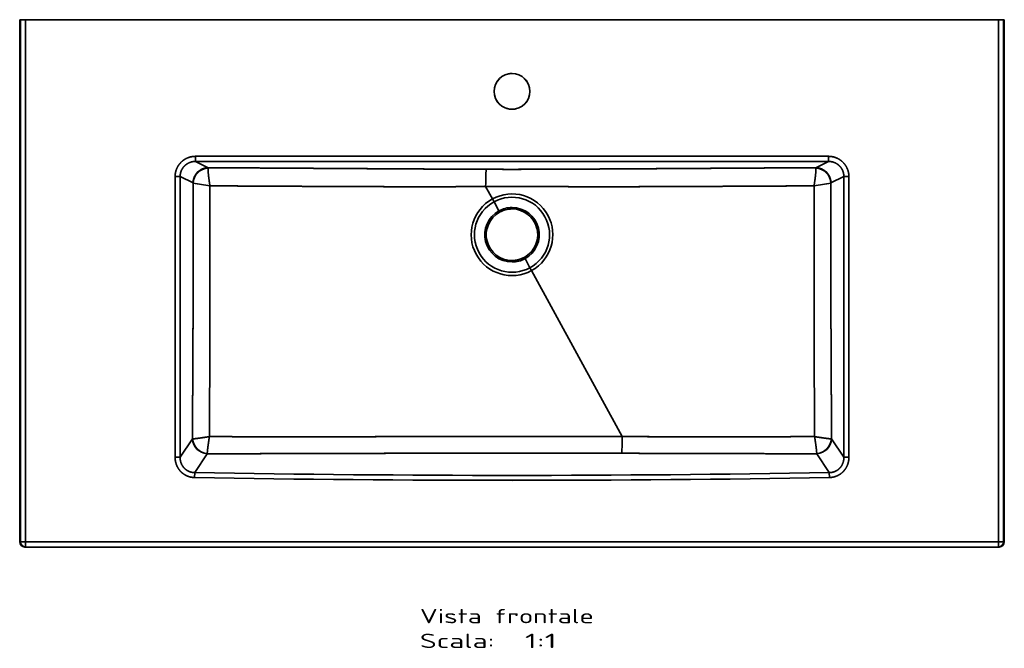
# Model space of a CAD drawing. Extents: x 113 to 1690, y 17 to 1233.
# Tile 1 of 3: x 113 to 1076, y 17 to 630. Entities that reach past the tile are written whole.
import ezdxf
from ezdxf.enums import TextEntityAlignment as Align

# ---------------------------------------------------------------- set-up
doc = ezdxf.new("R2010")
doc.units = 0
doc.layers.get('0').update_dxf_attribs({"lineweight": 13})
doc.styles.get("Standard").update_dxf_attribs({"font": 'isocp.shx'})

# ---------------------------------------------------------------- blocks, each defined once
blk = doc.blocks.new('BLOCK50')
at = {"color": 7, "lineweight": 13}
for s, p, p2 in [('Vista frontale', (-90, -589.43), (80.02, -589.43)), ('Scala:', (-90, -613.61), (-17.14, -613.61)), ('  1:1', (-17.14, -613.61), (43.59, -613.61))]:
    blk.add_text(s, height=14, dxfattribs=at).set_placement(p, p2, align=Align.FIT)
blk = doc.blocks.new('BLOCK52')
at = {"color": 7, "lineweight": 35, "ltscale": 0.019996}
for p, q in [((-480.25, 0), (-481.05, 0)), ((-481.05, 0), (-480.25, 0)), ((480.25, 0), (481.05, 0)), ((481.05, 0), (480.25, 0)), ((-480.25, -510), (-481.05, -510)), ((-481.05, -510), (-480.25, -510)), ((481.05, -510), (480.25, -510)), ((481.05, -510), (480.25, -510))]:
    blk.add_line(p, q, dxfattribs=at)
at = {"color": 7, "lineweight": 35}
for p, q in [((-481.05, 0), (-481.05, -510)), ((-481.05, 0), (-481.05, -510)), ((-480.25, 0), (-480.25, -510)), ((-480.25, 0), (-480.25, -510)), ((0, 0), (-475.26, 0)), ((-475.26, -510), (-475.26, 0)), ((-475.26, 0), (0, 0)), ((-475.26, -510), (-475.26, 0)), ((-467.26, 0), (-435.77, 0)), ((-435.77, 0), (-401.05, 0)), ((-309.72, 0), (-401.05, 0)), ((-309.72, 0), (-274.72, 0)), ((-224.72, 0), (-274.72, 0)), ((0, 0), (-224.72, 0)), ((0, 0), (475.26, 0)), ((224.72, 0), (0, 0)), ((0, 0), (475.26, 0)), ((274.72, 0), (224.72, 0)), ((309.72, 0), (274.72, 0)), ((309.72, 0), (401.05, 0)), ((401.05, 0), (435.77, 0)), ((435.77, 0), (467.26, 0)), ((475.26, 0), (475.26, -510)), ((475.26, 0), (475.26, -510)), ((480.25, -510), (480.25, 0)), ((480.25, -510), (480.25, 0)), ((481.05, -510), (481.05, 0)), ((481.05, -510), (481.05, 0)), ((309.19, -133.42), (-309.19, -133.42)), ((309.19, -133.42), (-309.19, -133.42)), ((-309.19, -138.4), (309.19, -138.4)), ((309.19, -138.4), (-309.19, -138.4)), ((-329.2, -153.19), (-329.2, -427.34)), ((-329.2, -153.19), (-329.2, -427.34)), ((-324.27, -427.34), (-324.27, -153.19)), ((-324.27, -153.19), (-324.27, -427.34)), ((324.27, -153.19), (324.27, -427.34)), ((324.27, -427.34), (324.27, -153.19)), ((329.2, -427.34), (329.2, -153.19)), ((329.2, -427.34), (329.2, -153.19)), ((19.12, -245), (107.71, -407.17)), ((107.71, -407.17), (19.12, -245)), ((-312.32, -409.37), (-324.27, -427.34)), ((-312.32, -409.37), (-324.27, -427.34)), ((312.32, -409.37), (324.27, -427.34)), ((324.27, -427.34), (312.32, -409.37)), ((-297.79, -423.86), (-310.05, -442.28)), ((-310.05, -442.28), (-297.79, -423.86)), ((297.79, -423.86), (310.05, -442.28)), ((297.79, -423.86), (310.05, -442.28)), ((475.26, -510), (-475.26, -510)), ((475.26, -510), (-475.26, -510)), ((475.26, -515), (-475.26, -515)), ((-475.26, -515), (475.26, -515))]:
    blk.add_line(p, q, dxfattribs=at)
at = {"color": 7, "lineweight": 35, "ltscale": 0.325}
for p, q in [((-468.05, 0), (-481.05, 0)), ((481.05, 0), (468.05, 0))]:
    blk.add_line(p, q, dxfattribs=at)
at = {"color": 7, "lineweight": 35, "ltscale": 0.124829}
for p, q in [((-480.25, 0), (-475.26, 0)), ((-480.25, 0), (-475.26, 0)), ((475.26, 0), (480.25, 0)), ((475.26, 0), (480.25, 0)), ((-475.26, -510), (-480.25, -510)), ((-480.25, -510), (-475.26, -510)), ((475.26, -510), (480.25, -510)), ((480.25, -510), (475.26, -510))]:
    blk.add_line(p, q, dxfattribs=at)
at = {"color": 7, "lineweight": 35, "ltscale": 0.019685}
for p, q in [((-467.26, 0), (-468.05, 0)), ((467.26, 0), (468.05, 0))]:
    blk.add_line(p, q, dxfattribs=at)
at = {"color": 7, "lineweight": 35, "ltscale": 0.124524}
for p, q in [((-309.19, -138.4), (-309.19, -133.42)), ((-309.19, -138.4), (-309.19, -133.42)), ((309.19, -138.4), (309.19, -133.42)), ((309.19, -133.42), (309.19, -138.4))]:
    blk.add_line(p, q, dxfattribs=at)
at = {"color": 7, "lineweight": 35, "ltscale": 0.34354}
for p, q in [((-309.19, -138.4), (-296.88, -144.51)), ((-296.88, -144.51), (-309.19, -138.4)), ((296.88, -144.51), (309.19, -138.4)), ((296.88, -144.51), (309.19, -138.4))]:
    blk.add_line(p, q, dxfattribs=at)
at = {"color": 7, "lineweight": 35, "ltscale": 0.123101}
for p, q in [((-324.27, -153.19), (-329.2, -153.19)), ((-329.2, -153.19), (-324.27, -153.19)), ((324.27, -153.19), (329.2, -153.19)), ((324.27, -153.19), (329.2, -153.19)), ((-324.27, -427.34), (-329.2, -427.34)), ((-324.27, -427.34), (-329.2, -427.34)), ((324.27, -427.34), (329.2, -427.34)), ((329.2, -427.34), (324.27, -427.34))]:
    blk.add_line(p, q, dxfattribs=at)
at = {"color": 7, "lineweight": 35, "ltscale": 0.352053}
for p, q in [((-311.66, -159.45), (-324.27, -153.19)), ((-311.66, -159.45), (-324.27, -153.19)), ((311.66, -159.45), (324.27, -153.19)), ((324.27, -153.19), (311.66, -159.45))]:
    blk.add_line(p, q, dxfattribs=at)
at = {"color": 7, "lineweight": 35, "ltscale": 0.345473}
for p, q in [((-25.75, -162.87), (-19.12, -175)), ((-19.12, -175), (-25.75, -162.87))]:
    blk.add_line(p, q, dxfattribs=at)
at = {"color": 7, "lineweight": 35, "ltscale": 0.080146}
for p, q in [((-19.12, -175), (-17.58, -177.81)), ((-17.58, -177.81), (-19.12, -175)), ((17.58, -242.19), (19.12, -245)), ((19.12, -245), (17.58, -242.19))]:
    blk.add_line(p, q, dxfattribs=at)
at = {"color": 7, "lineweight": 35, "ltscale": 0.251763}
for p, q in [((-12.76, -186.65), (-17.58, -177.81)), ((-17.58, -177.81), (-12.76, -186.65)), ((17.58, -242.19), (12.76, -233.35)), ((12.76, -233.35), (17.58, -242.19))]:
    blk.add_line(p, q, dxfattribs=at)
at = {"color": 7, "lineweight": 35, "ltscale": 0.035798}
for p, q in [((-12.76, -186.65), (-12.07, -187.91)), ((-12.07, -187.91), (-12.76, -186.65)), ((0, -184.82), (0, -183.39)), ((0, -183.39), (0, -184.82)), ((0, -235.17), (0, -236.61)), ((0, -236.61), (0, -235.17)), ((12.07, -232.09), (12.76, -233.35)), ((12.76, -233.35), (12.07, -232.09))]:
    blk.add_line(p, q, dxfattribs=at)
at = {"color": 7, "lineweight": 35, "ltscale": 0.006341}
blk.add_line((-312.32, -409.37), (-312.06, -409.36), dxfattribs=at)
blk.add_line((-312.32, -409.37), (-312.06, -409.36), dxfattribs=at)
at = {"color": 7, "lineweight": 35, "ltscale": 0.00634}
for p, q in [((312.32, -409.37), (312.06, -409.36)), ((312.06, -409.36), (312.32, -409.37))]:
    blk.add_line(p, q, dxfattribs=at)
at = {"color": 7, "lineweight": 35, "ltscale": 0.003264}
blk.add_line((-142.39, -423.53), (-142.52, -423.53), dxfattribs=at)
at = {"color": 7, "lineweight": 35, "ltscale": 0.002582}
blk.add_line((-142.37, -423.53), (-142.47, -423.53), dxfattribs=at)
at = {"color": 7, "lineweight": 35, "ltscale": 0.001738}
blk.add_line((142.42, -423.53), (142.49, -423.53), dxfattribs=at)
at = {"color": 7, "lineweight": 35, "ltscale": 0.120741}
for p, q in [((-310.05, -442.28), (-310.14, -447.11)), ((-310.05, -442.28), (-310.14, -447.11)), ((310.05, -442.28), (310.14, -447.11)), ((310.05, -442.28), (310.14, -447.11))]:
    blk.add_line(p, q, dxfattribs=at)
at = {"color": 7, "lineweight": 35, "ltscale": 0.00011589}
blk.add_line((-476.05, -515), (-476.04, -515), dxfattribs=at)
blk.add_line((-476.05, -515), (-476.04, -515), dxfattribs=at)
at = {"color": 7, "lineweight": 35, "ltscale": 0.019653}
for p, q in [((-475.26, -515), (-476.04, -515)), ((-476.04, -515), (-475.26, -515)), ((475.26, -515), (476.04, -515)), ((476.04, -515), (475.26, -515))]:
    blk.add_line(p, q, dxfattribs=at)
at = {"color": 7, "lineweight": 35, "ltscale": 0.000283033}
blk.add_line((-475.27, -515), (-475.26, -515), dxfattribs=at)
at = {"color": 7, "lineweight": 35, "ltscale": 0.125}
for p, q in [((-475.26, -515), (-475.26, -510)), ((-475.26, -510), (-475.26, -515)), ((475.26, -515), (475.26, -510)), ((475.26, -510), (475.26, -515))]:
    blk.add_line(p, q, dxfattribs=at)
at = {"color": 7, "lineweight": 35, "ltscale": 0.000268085}
blk.add_line((475.26, -515), (475.27, -515), dxfattribs=at)
at = {"color": 7, "lineweight": 35}
for centre, radius, start, end in [((0, -70), 17.5, 90, 270), ((0, -70), 17.5, 90.00014, 269.99986), ((0.01, -70.01), 17.51, 126.06405, 157.77932), ((0, -70.03), 17.53, 90.10882, 102.09638), ((0, -70), 17.5, 270, 450), ((0, -70), 17.5, 270.00014, 89.99986), ((-0.01, -70.01), 17.52, 11.70241, 46.88982), ((0.01, -69.99), 17.52, 191.82155, 226.92509), ((-0.01, -69.99), 17.51, 305.89534, 337.94644), ((0, -69.97), 17.53, 251.59616, 269.98685), ((0, -69.97), 17.53, 270.011, 282.45481), ((-311.77, -159.65), 0.232, 34.115, 60.43497), ((-311.77, -159.65), 0.232, 34.10543, 60.44392), ((-2112.96, -11062.79), 11051.08, 80.532193, 80.618622), ((-2094.05, -10949.31), 10936.03, 80.532155, 80.619493), ((2070.75, -10808.79), 10793.59, 99.380072, 99.468563), ((2066.05, -10780.23), 10764.64, 99.380157, 99.468885), ((311.77, -159.65), 0.232, 119.56506, 145.88493), ((311.77, -159.65), 0.232, 119.55601, 145.89462), ((0, -210), 39.88, 298.64789, 118.64789), ((0, -210), 39.88, 298.64789, 118.64789), ((0, -210), 39.88, 118.64789, 298.64789), ((0, -210), 39.88, 118.64789, 298.64789), ((0, -210), 36.68, 118.64789, 298.64789), ((0, -210), 36.68, 118.64789, 298.64789), ((0, -210), 36.68, 298.64789, 118.64789), ((0, -210), 36.68, 298.64789, 118.64789), ((0, -210), 26.61, 118.64789, 270), ((0, -210), 26.61, 118.64789, 270), ((0, -210), 25.18, 118.64789, 270), ((0, -210), 25.17, 118.64789, 270), ((0, -210), 26.61, 90, 118.64789), ((0, -210), 26.61, 90, 118.64789), ((0, -210), 25.18, 90, 118.64789), ((0, -210), 25.18, 90, 118.64789), ((0, -210), 26.61, 298.64789, 90), ((0, -210), 26.61, 298.64789, 90), ((0, -210), 25.18, 298.64789, 90), ((0, -210), 25.18, 298.64789, 450), ((0, -210), 25.17, 270, 66.38264), ((0, -210), 25.18, 270, 298.64789), ((0, -210), 25.18, 270, 298.64789), ((0, -210), 26.61, 270, 298.64789), ((0, -210), 26.61, 270, 298.64789), ((-297.44, -424.09), 0.416, 136.62965, 146.03784), ((-297.44, -424.09), 0.416, 136.629, 146.03848), ((297.44, -424.09), 0.416, 33.96351, 43.37062), ((297.44, -424.09), 0.416, 33.96301, 43.37104), ((0, 17160.39), 17605.4, 268.990892, 271.009109), ((0, 17160.26), 17605.27, 268.990884, 271.009116), ((0, 17160.39), 17610.23, 268.990893, 271.009109), ((0, 17160.39), 17610.22, 268.990892, 271.009109), ((-476.05, -510), 5, 180.04537, 269.99233), ((-476.04, -510), 5, 180.05278, 269.98272), ((-475.25, -510), 5, 179.95473, 269.95473), ((475.25, -510), 5, 270.04904, 0.04172), ((476.05, -510), 5, 269.95468, 359.95457), ((476.05, -510), 5, 269.95515, 359.95405)]:
    blk.add_arc(centre, radius, start, end, dxfattribs=at)
for centre, major_axis, ratio, start_param, end_param in [((-296.88, -159.45), (6.67, 13.44), 0.981173, 0.468192, 2.023854), ((-296.81, -159.52), (12.03, 8.97), 0.959156, 0.960783, 2.480879), ((-296.81, -159.52), (12.03, 8.97), 0.959156, 0.960783, 2.480879), ((-25.12, -164.02), (-0.06, -18), 0.035, 3.228916, 4.648851), ((-25.12, -164.02), (-0.06, -18), 0.035, 3.228916, 4.648851), ((296.88, -159.45), (6.67, -13.44), 0.981173, 1.117739, 2.6734), ((296.81, -159.52), (12.03, -8.97), 0.959156, 0.660715, 2.18081), ((296.81, -159.52), (12.03, -8.97), 0.959157, 0.660713, 2.18081), ((-297.54, -409.37), (12.49, -8.31), 0.95291, 3.751089, 5.260768), ((-297.54, -409.37), (12.49, -8.31), 0.952911, 3.751068, 5.260748), ((-297.5, -409.32), (10.96, -10.24), 0.940585, 3.926644, 5.41658), ((-297.5, -409.32), (10.96, -10.24), 0.940587, 3.926642, 5.416581), ((107.09, -406.03), (-0.06, -18), 0.035015, 0.261965, 1.507275), ((107.09, -406.03), (-0.06, -18), 0.035015, 0.261965, 1.507275), ((297.5, -409.32), (10.96, 10.24), 0.940584, 4.0082, 5.498136), ((297.5, -409.32), (10.96, 10.24), 0.940587, 4.008197, 5.498136), ((297.54, -409.37), (12.49, 8.31), 0.95291, 4.16401, 5.673688), ((297.54, -409.37), (12.49, 8.31), 0.952908, 4.164004, 5.67368), ((-475.26, -510), (0, 5), 0.99863, 1.570796, 3.141593), ((475.26, -510), (0, -5), 0.99863, 6.283185, 7.853982)]:
    blk.add_ellipse(centre, major_axis=major_axis, ratio=ratio, start_param=start_param, end_param=end_param, dxfattribs=at)
for points, knots in [([(-309.19, -133.42), (-310.97, -133.42), (-312.74, -133.61), (-314.48, -133.99), (-317.84, -135.13), (-320.87, -136.97), (-322.27, -138.04), (-324.8, -140.48), (-326.74, -143.41), (-327.53, -144.98), (-328.5, -147.55), (-329.01, -150.23), (-329.13, -151.21), (-329.2, -152.2), (-329.2, -153.19)], [0, 0, 0, 0, 0, 0, 11.736826, 11.736826, 11.736826, 23.328416, 23.328416, 23.328416, 34.839838, 34.839838, 34.839838, 41.378122, 41.378122, 41.378122, 41.378122, 41.378122, 41.378122]), ([(-309.19, -133.42), (-311.18, -133.42), (-313.16, -133.66), (-315.11, -134.14), (-318.82, -135.56), (-322.08, -137.84), (-323.54, -139.17), (-326.12, -142.16), (-327.88, -145.7), (-328.53, -147.56), (-329.02, -149.83), (-329.17, -152.13), (-329.19, -152.49), (-329.2, -152.84), (-329.2, -153.19)], [0, 0, 0, 0, 0, 0, 14.067388, 14.067388, 14.067388, 27.967848, 27.967848, 27.967848, 41.81418, 41.81418, 41.81418, 44.313856, 44.313856, 44.313856, 44.313856, 44.313856, 44.313856]), ([(329.2, -153.19), (329.2, -151.45), (329, -149.7), (328.62, -147.99), (327.43, -144.53), (325.48, -141.44), (324.28, -139.96), (321.64, -137.42), (318.49, -135.53), (316.88, -134.8), (314.38, -133.97), (311.79, -133.56), (310.93, -133.46), (310.06, -133.42), (309.19, -133.42)], [0, 0, 0, 0, 0, 0, 11.539369, 11.539369, 11.539369, 24.019732, 24.019732, 24.019732, 35.651095, 35.651095, 35.651095, 41.388325, 41.388325, 41.388325, 41.388325, 41.388325, 41.388325]), ([(329.2, -153.19), (329.19, -151.24), (328.95, -149.28), (328.47, -147.36), (327.03, -143.69), (324.74, -140.48), (323.4, -139.03), (320.36, -136.47), (316.8, -134.73), (314.91, -134.08), (312.61, -133.6), (310.27, -133.44), (309.91, -133.43), (309.55, -133.42), (309.19, -133.42)], [0, 0, 0, 0, 0, 0, 13.862251, 13.862251, 13.862251, 27.743082, 27.743082, 27.743082, 41.765426, 41.765426, 41.765426, 44.313998, 44.313998, 44.313998, 44.313998, 44.313998, 44.313998]), ([(-309.19, -138.4), (-310.74, -138.39), (-312.28, -138.57), (-313.79, -138.95), (-316.66, -140.06), (-319.16, -141.86), (-320.27, -142.9), (-322.3, -145.36), (-323.6, -148.27), (-324.06, -149.88), (-324.28, -151.54), (-324.27, -153.19)], [0, 0, 0, 0, 0, 0, 11.74934, 11.74934, 11.74934, 23.277064, 23.277064, 23.277064, 35.893076, 35.893076, 35.893076, 35.893076, 35.893076, 35.893076]), ([(-324.27, -153.19), (-324.28, -151.44), (-324.03, -149.68), (-323.52, -147.98), (-321.93, -144.66), (-319.41, -141.98), (-317.89, -140.82), (-315.26, -139.4), (-312.39, -138.66), (-311.33, -138.48), (-310.26, -138.39), (-309.19, -138.4)], [0, 0, 0, 0, 0, 0, 15.25324, 15.25324, 15.25324, 31.655076, 31.655076, 31.655076, 40.94971, 40.94971, 40.94971, 40.94971, 40.94971, 40.94971]), ([(324.27, -153.19), (324.28, -151.69), (324.1, -150.18), (323.72, -148.71), (322.55, -145.78), (320.64, -143.26), (319.47, -142.1), (316.92, -140.19), (313.96, -139), (312.46, -138.61), (310.89, -138.41), (309.32, -138.4), (309.28, -138.4), (309.24, -138.4), (309.19, -138.4)], [0, 0, 0, 0, 0, 0, 11.480777, 11.480777, 11.480777, 23.919305, 23.919305, 23.919305, 35.592646, 35.592646, 35.592646, 35.903077, 35.903077, 35.903077, 35.903077, 35.903077, 35.903077]), ([(309.19, -138.4), (310.99, -138.39), (312.79, -138.64), (314.54, -139.15), (317.8, -140.65), (320.47, -143.05), (321.61, -144.42), (323.04, -146.81), (323.86, -149.45), (324.08, -150.43), (324.23, -151.58), (324.27, -152.73), (324.27, -152.88), (324.27, -153.04), (324.27, -153.19)], [0, 0, 0, 0, 0, 0, 15.633849, 15.633849, 15.633849, 30.914456, 30.914456, 30.914456, 39.61383, 39.61383, 39.61383, 40.950074, 40.950074, 40.950074, 40.950074, 40.950074, 40.950074]), ([(-296.88, -144.51), (-298.26, -144.53), (-299.64, -144.71), (-300.99, -145.06), (-303.72, -146.11), (-306.13, -147.79), (-307.28, -148.82), (-309.29, -151.17), (-310.66, -153.93), (-311.16, -155.4), (-311.52, -157.11), (-311.64, -158.84), (-311.65, -159.04), (-311.65, -159.25), (-311.66, -159.45)], [0, 0, 0, 0, 0, 0, 9.834397, 9.834397, 9.834397, 20.650094, 20.650094, 20.650094, 31.50485, 31.50485, 31.50485, 32.940934, 32.940934, 32.940934, 32.940934, 32.940934, 32.940934]), ([(-295.13, -162.25), (-295.21, -161.78), (-295.28, -161.31), (-295.36, -160.84), (-295.5, -159.91), (-295.64, -158.98), (-295.71, -158.51), (-296.03, -156.3), (-296.31, -154.13), (-296.51, -152.46), (-296.82, -149.64), (-296.99, -147.27), (-297.03, -146.35), (-297.03, -145.55), (-296.98, -145.02), (-296.97, -144.99), (-296.97, -144.96), (-296.96, -144.93)], [0, 0, 0, 0, 0, 0, 3.37526, 3.37526, 3.37526, 6.734166, 6.734166, 6.734166, 19.503156, 19.503156, 19.503156, 29.351973, 29.351973, 29.351973, 29.985162, 29.985162, 29.985162, 29.985162, 29.985162, 29.985162]), ([(-296.96, -144.93), (-297.02, -145.36), (-297.03, -146.01), (-297.01, -146.84), (-296.86, -149.32), (-296.52, -152.43), (-296.27, -154.47), (-295.9, -157.27), (-295.47, -160.12), (-295.36, -160.83), (-295.25, -161.54), (-295.13, -162.25)], [0, 0, 0, 0, 0, 0, 9.423586, 9.423586, 9.423586, 24.907129, 24.907129, 24.907129, 29.992793, 29.992793, 29.992793, 29.992793, 29.992793, 29.992793]), ([(-25.12, -146.08), (-29.17, -146.07), (-33.31, -146.06), (-37.51, -146.04), (-43.42, -146.02), (-49.44, -145.99), (-51.03, -145.98), (-54.67, -145.96), (-58.33, -145.95), (-60.28, -145.94), (-64.61, -145.91), (-68.96, -145.89), (-71.3, -145.88), (-74.42, -145.86), (-77.55, -145.84), (-78.47, -145.84), (-81.68, -145.82), (-84.9, -145.8), (-87.37, -145.79), (-90.34, -145.77), (-93.3, -145.76), (-93.82, -145.75), (-101.21, -145.71), (-108.61, -145.67), (-115.5, -145.63), (-122.84, -145.58), (-130.18, -145.54), (-130.64, -145.54), (-132.74, -145.52), (-134.82, -145.51), (-136.38, -145.5), (-138.51, -145.49), (-140.67, -145.48), (-141.2, -145.47), (-142.23, -145.47), (-143.27, -145.46), (-143.95, -145.46), (-151.56, -145.41), (-159.18, -145.36), (-166.29, -145.32), (-173.96, -145.27), (-181.63, -145.23), (-182.11, -145.22), (-183.22, -145.22), (-184.33, -145.21), (-184.88, -145.21), (-187.59, -145.19), (-190.35, -145.17), (-192.64, -145.16), (-196.35, -145.13), (-200, -145.11), (-201.46, -145.1), (-203.42, -145.09), (-205.37, -145.08), (-206.04, -145.07), (-224.54, -144.96), (-243.03, -144.84), (-260.96, -144.73), (-278.93, -144.62), (-296.88, -144.51)], [0, 0, 0, 0, 0, 0, 31.836859, 31.836859, 31.836859, 43.894378, 43.894378, 43.894378, 58.219849, 58.219849, 58.219849, 74.838635, 74.838635, 74.838635, 80.350552, 80.350552, 80.350552, 97.487207, 97.487207, 97.487207, 101.17232, 101.17232, 101.17232, 149.563588, 149.563588, 149.563588, 152.791513, 152.791513, 152.791513, 164.310685, 164.310685, 164.310685, 168.08385, 168.08385, 168.08385, 171.617909, 171.617909, 171.617909, 221.657204, 221.657204, 221.657204, 225.588081, 225.588081, 225.588081, 229.41142, 229.41142, 229.41142, 244.278899, 244.278899, 244.278899, 254.242254, 254.242254, 254.242254, 257.968686, 257.968686, 257.968686, 384.480386, 384.480386, 384.480386, 384.480386, 384.480386, 384.480386]), ([(-296.88, -144.51), (-280.13, -144.61), (-263.36, -144.72), (-246.65, -144.82), (-224.15, -144.96), (-201.59, -145.1), (-196.66, -145.13), (-185.27, -145.2), (-173.88, -145.27), (-168.26, -145.31), (-156.76, -145.38), (-145.25, -145.45), (-140.71, -145.48), (-129.18, -145.55), (-117.65, -145.61), (-112.02, -145.65), (-102.59, -145.7), (-93.19, -145.76), (-89.68, -145.78), (-80.63, -145.83), (-71.64, -145.88), (-66.43, -145.9), (-57.26, -145.95), (-48.36, -145.99), (-44.57, -146.01), (-38.25, -146.04), (-32.21, -146.06), (-29.79, -146.07), (-27.43, -146.08), (-25.12, -146.08)], [0, 0, 0, 0, 0, 0, 117.084437, 117.084437, 117.084437, 157.358395, 157.358395, 157.358395, 196.498259, 196.498259, 196.498259, 237.533829, 237.533829, 237.533829, 276.743784, 276.743784, 276.743784, 303.202747, 303.202747, 303.202747, 340.136356, 340.136356, 340.136356, 369.018821, 369.018821, 369.018821, 388.815424, 388.815424, 388.815424, 388.815424, 388.815424, 388.815424]), ([(296.88, -144.51), (286.67, -144.57), (276.46, -144.64), (266.24, -144.7), (254.9, -144.77), (243.56, -144.84), (242.42, -144.85), (234.26, -144.9), (226.08, -144.95), (218.75, -145), (210.12, -145.05), (201.53, -145.1), (200.11, -145.11), (187.19, -145.19), (174.27, -145.27), (162.95, -145.34), (150.58, -145.42), (138.2, -145.49), (135.48, -145.51), (133.11, -145.52), (130.75, -145.54), (129.45, -145.54), (127.46, -145.56), (125.47, -145.57), (124.8, -145.57), (123.83, -145.58), (122.85, -145.58), (122.55, -145.58), (116.82, -145.62), (111.1, -145.65), (105.67, -145.68), (99.58, -145.72), (93.48, -145.75), (92.81, -145.76), (91.45, -145.77), (90.1, -145.77), (89.42, -145.78), (87.39, -145.79), (85.36, -145.8), (84, -145.81), (81.23, -145.82), (78.47, -145.84), (77.35, -145.85), (74.6, -145.86), (71.85, -145.88), (70.5, -145.88), (65.17, -145.91), (59.86, -145.94), (55.82, -145.96), (48.18, -146), (40.67, -146.03), (37.02, -146.04), (29.63, -146.07), (22.47, -146.09), (18.84, -146.1), (11.89, -146.12), (5.11, -146.13), (1.87, -146.13), (-5.35, -146.13), (-12.66, -146.12), (-16.71, -146.11), (-20.87, -146.1), (-25.12, -146.08)], [0, 0, 0, 0, 0, 0, 70.355823, 70.355823, 70.355823, 78.170899, 78.170899, 78.170899, 126.603979, 126.603979, 126.603979, 137.234791, 137.234791, 137.234791, 215.48463, 215.48463, 215.48463, 222.411515, 222.411515, 222.411515, 231.74198, 231.74198, 231.74198, 236.392543, 236.392543, 236.392543, 238.464864, 238.464864, 238.464864, 275.764423, 275.764423, 275.764423, 280.426807, 280.426807, 280.426807, 285.089191, 285.089191, 285.089191, 294.413959, 294.413959, 294.413959, 304.126665, 304.126665, 304.126665, 313.451559, 313.451559, 313.451559, 341.124171, 341.124171, 341.124171, 367.264343, 367.264343, 367.264343, 395.436929, 395.436929, 395.436929, 421.989192, 421.989192, 421.989192, 454.239963, 454.239963, 454.239963, 454.239963, 454.239963, 454.239963]), ([(-25.12, -146.08), (-20.47, -146.1), (-16.01, -146.11), (-11.78, -146.12), (-3.87, -146.13), (3.9, -146.13), (7.66, -146.12), (13.58, -146.11), (19.79, -146.1), (22.11, -146.09), (28.31, -146.08), (34.85, -146.05), (39.03, -146.04), (46.04, -146), (53.27, -145.97), (56.08, -145.96), (62.7, -145.92), (69.44, -145.89), (73.3, -145.87), (79.99, -145.83), (86.71, -145.79), (89.46, -145.78), (96.16, -145.74), (102.89, -145.7), (106.77, -145.68), (113.57, -145.64), (120.37, -145.6), (123.29, -145.58), (136.36, -145.5), (149.44, -145.42), (159.58, -145.36), (177.12, -145.25), (194.67, -145.15), (201.14, -145.11), (224.77, -144.96), (248.34, -144.81), (264.5, -144.71), (280.69, -144.61), (296.88, -144.51)], [0, 0, 0, 0, 0, 0, 37.774691, 37.774691, 37.774691, 71.37408, 71.37408, 71.37408, 90.710968, 90.710968, 90.710968, 122.229672, 122.229672, 122.229672, 142.072485, 142.072485, 142.072485, 168.379326, 168.379326, 168.379326, 187.478975, 187.478975, 187.478975, 213.5443, 213.5443, 213.5443, 233.093088, 233.093088, 233.093088, 301.20375, 301.20375, 301.20375, 350.941249, 350.941249, 350.941249, 459.899701, 459.899701, 459.899701, 459.899701, 459.899701, 459.899701]), ([(295.13, -162.25), (295.14, -162.24), (295.14, -162.23), (295.14, -162.22), (295.14, -162.19), (295.15, -162.17), (295.15, -162.16), (295.15, -162.14), (295.16, -162.12), (295.16, -162.1), (295.16, -162.08), (295.16, -162.06), (295.17, -162.05), (295.2, -161.84), (295.23, -161.63), (295.24, -161.59), (295.6, -159.32), (295.93, -157.06), (296.2, -155.04), (296.63, -151.59), (296.9, -148.56), (296.99, -147.35), (297.03, -146.12), (297, -145.28), (296.99, -145.15), (296.98, -145.03), (296.96, -144.93)], [0, 0, 0, 0, 0, 0, 0.0802, 0.0802, 0.0802, 0.160401, 0.160401, 0.160401, 0.240596, 0.240596, 0.240596, 0.320792, 0.320792, 0.320792, 1.754066, 1.754066, 1.754066, 16.615085, 16.615085, 16.615085, 27.900498, 27.900498, 27.900498, 30.149678, 30.149678, 30.149678, 30.149678, 30.149678, 30.149678]), ([(295.13, -162.25), (295.5, -159.95), (295.85, -157.65), (296.16, -155.4), (296.62, -151.7), (296.91, -148.5), (296.99, -147.3), (297.03, -146.09), (297, -145.27), (296.99, -145.14), (296.98, -145.03), (296.96, -144.93)], [0, 0, 0, 0, 0, 0, 16.414923, 16.414923, 16.414923, 27.623693, 27.623693, 27.623693, 29.803705, 29.803705, 29.803705, 29.803705, 29.803705, 29.803705]), ([(311.66, -159.45), (311.63, -157.92), (311.42, -156.39), (311.01, -154.9), (309.83, -152.04), (307.98, -149.57), (306.9, -148.46), (304.45, -146.49), (301.58, -145.22), (300.04, -144.77), (298.46, -144.53), (296.88, -144.51)], [0, 0, 0, 0, 0, 0, 10.840175, 10.840175, 10.840175, 21.68505, 21.68505, 21.68505, 32.940695, 32.940695, 32.940695, 32.940695, 32.940695, 32.940695]), ([(-311.58, -159.52), (-311.53, -179.79), (-311.51, -200.1), (-311.51, -220.45), (-311.54, -245.85), (-311.6, -271.16), (-311.62, -276.17), (-311.66, -291.26), (-311.72, -306.31), (-311.76, -316.34), (-311.88, -341.06), (-312.02, -365.66), (-312.11, -380.27), (-312.21, -394.85), (-312.32, -409.37)], [0, 0, 0, 0, 0, 0, 142.462585, 142.462585, 142.462585, 178.101455, 178.101455, 178.101455, 248.781096, 248.781096, 248.781096, 353.452928, 353.452928, 353.452928, 353.452928, 353.452928, 353.452928]), ([(-312.32, -409.37), (-312.21, -395.05), (-312.11, -380.63), (-312.02, -366.11), (-311.86, -338.06), (-311.73, -309.66), (-311.68, -295.86), (-311.6, -271.95), (-311.55, -247.88), (-311.54, -237.51), (-311.52, -215.66), (-311.52, -193.79), (-311.54, -182.62), (-311.55, -171.05), (-311.58, -159.52)], [0, 0, 0, 0, 0, 0, 105.196635, 105.196635, 105.196635, 201.882447, 201.882447, 201.882447, 273.379029, 273.379029, 273.379029, 354.055981, 354.055981, 354.055981, 354.055981, 354.055981, 354.055981]), ([(-295.13, -162.25), (-295.11, -177.26), (-295.1, -192.31), (-295.1, -207.37), (-295.1, -240.75), (-295.15, -274.04), (-295.19, -292.33), (-295.29, -326.55), (-295.42, -360.28), (-295.49, -376.04), (-295.57, -391.67), (-295.65, -407.15)], [0, 0, 0, 0, 0, 0, 116.528762, 116.528762, 116.528762, 258.338194, 258.338194, 258.338194, 384.697607, 384.697607, 384.697607, 384.697607, 384.697607, 384.697607]), ([(-295.65, -407.15), (-295.58, -392.91), (-295.5, -378.58), (-295.44, -364.15), (-295.32, -336.23), (-295.23, -307.96), (-295.2, -294.18), (-295.15, -270.49), (-295.12, -246.65), (-295.11, -236.52), (-295.1, -215.54), (-295.1, -194.54), (-295.11, -184), (-295.12, -173.11), (-295.13, -162.25)], [0, 0, 0, 0, 0, 0, 104.288413, 104.288413, 104.288413, 200.457746, 200.457746, 200.457746, 270.468484, 270.468484, 270.468484, 346.25371, 346.25371, 346.25371, 346.25371, 346.25371, 346.25371]), ([(-25.75, -162.87), (-29.98, -162.9), (-34.56, -162.94), (-39.63, -162.97), (-48.85, -163.03), (-60.11, -163.07), (-64.74, -163.09), (-74.72, -163.11), (-85.89, -163.11), (-91.75, -163.11), (-102.69, -163.1), (-114.15, -163.08), (-119.33, -163.07), (-132.74, -163.03), (-146.44, -162.98), (-154.55, -162.95), (-167.34, -162.9), (-180.2, -162.84), (-184.49, -162.82), (-194.7, -162.78), (-204.94, -162.73), (-211.89, -162.69), (-224.36, -162.63), (-236.84, -162.57), (-244.09, -162.53), (-257.98, -162.45), (-271.86, -162.38), (-276.45, -162.35), (-284.55, -162.31), (-292.66, -162.26), (-293.48, -162.26), (-294.31, -162.25), (-295.13, -162.25)], [0, 0, 0, 0, 0, 0, 89.066596, 89.066596, 89.066596, 144.379832, 144.379832, 144.379832, 200.089499, 200.089499, 200.089499, 244.672194, 244.672194, 244.672194, 314.439336, 314.439336, 314.439336, 350.154353, 350.154353, 350.154353, 398.081728, 398.081728, 398.081728, 451.972326, 451.972326, 451.972326, 511.320689, 511.320689, 511.320689, 518.051627, 518.051627, 518.051627, 518.051627, 518.051627, 518.051627]), ([(-295.13, -162.25), (-278.56, -162.34), (-261.98, -162.43), (-245.44, -162.52), (-223.22, -162.64), (-200.95, -162.75), (-195.87, -162.77), (-181.87, -162.84), (-167.87, -162.9), (-159.53, -162.93), (-148.41, -162.98), (-137.28, -163.01), (-134.49, -163.02), (-126.13, -163.05), (-117.76, -163.07), (-112.19, -163.08), (-102.85, -163.1), (-93.54, -163.11), (-90.05, -163.11), (-80.98, -163.11), (-71.97, -163.1), (-66.7, -163.09), (-58.32, -163.07), (-50.16, -163.03), (-47.15, -163.02), (-40.86, -162.98), (-34.81, -162.94), (-31.71, -162.92), (-28.69, -162.89), (-25.75, -162.87)], [0, 0, 0, 0, 0, 0, 115.822891, 115.822891, 115.822891, 155.323572, 155.323572, 155.323572, 213.419194, 213.419194, 213.419194, 232.793399, 232.793399, 232.793399, 271.598546, 271.598546, 271.598546, 297.757992, 297.757992, 297.757992, 335.058043, 335.058043, 335.058043, 357.789123, 357.789123, 357.789123, 382.708094, 382.708094, 382.708094, 382.708094, 382.708094, 382.708094]), ([(295.13, -162.25), (284.43, -162.31), (273.73, -162.37), (263.03, -162.43), (245.2, -162.52), (227.38, -162.62), (220.25, -162.65), (208.38, -162.71), (196.53, -162.77), (191.8, -162.79), (177.56, -162.86), (163.36, -162.92), (153.96, -162.96), (138.19, -163.01), (122.74, -163.06), (116.59, -163.07), (104.74, -163.1), (93.41, -163.11), (88.08, -163.11), (78.01, -163.11), (68.83, -163.1), (64.57, -163.09), (56.06, -163.06), (48.62, -163.02), (44.96, -163), (37.17, -162.96), (30.5, -162.91), (27.02, -162.88), (19.69, -162.83), (13.19, -162.79), (9.76, -162.77), (3.1, -162.75), (-3.43, -162.75), (-6.65, -162.76), (-12.18, -162.78), (-18.12, -162.82), (-20.54, -162.83), (-23.07, -162.85), (-25.75, -162.87)], [0, 0, 0, 0, 0, 0, 82.423391, 82.423391, 82.423391, 137.358898, 137.358898, 137.358898, 173.939119, 173.939119, 173.939119, 247.449679, 247.449679, 247.449679, 297.507903, 297.507903, 297.507903, 344.784255, 344.784255, 344.784255, 390.028412, 390.028412, 390.028412, 440.985172, 440.985172, 440.985172, 506.374322, 506.374322, 506.374322, 588.005494, 588.005494, 588.005494, 668.590232, 668.590232, 668.590232, 720.998516, 720.998516, 720.998516, 720.998516, 720.998516, 720.998516]), ([(-25.75, -162.87), (-20.9, -162.84), (-16.25, -162.8), (-11.82, -162.78), (-3.54, -162.75), (4.63, -162.75), (8.58, -162.77), (14.76, -162.8), (21.23, -162.84), (23.62, -162.86), (30.06, -162.9), (36.83, -162.95), (41.19, -162.98), (50.3, -163.03), (59.76, -163.07), (64.61, -163.09), (71.86, -163.1), (79.17, -163.11), (81.52, -163.11), (87.07, -163.11), (92.64, -163.11), (95.92, -163.11), (103.67, -163.1), (111.44, -163.08), (115.98, -163.07), (123.92, -163.05), (131.87, -163.03), (135.27, -163.02), (149.26, -162.97), (163.23, -162.92), (173.78, -162.87), (191.55, -162.79), (209.32, -162.71), (216.31, -162.67), (236.41, -162.57), (256.47, -162.46), (269.35, -162.39), (282.24, -162.32), (295.13, -162.25)], [0, 0, 0, 0, 0, 0, 38.905615, 38.905615, 38.905615, 73.516573, 73.516573, 73.516573, 92.968466, 92.968466, 92.968466, 125.378019, 125.378019, 125.378019, 159.021479, 159.021479, 159.021479, 174.895474, 174.895474, 174.895474, 196.530451, 196.530451, 196.530451, 226.954185, 226.954185, 226.954185, 249.771821, 249.771821, 249.771821, 320.699384, 320.699384, 320.699384, 369.077143, 369.077143, 369.077143, 455.828819, 455.828819, 455.828819, 455.828819, 455.828819, 455.828819]), ([(295.65, -407.15), (295.57, -392.43), (295.5, -377.58), (295.43, -362.56), (295.31, -333.37), (295.22, -303.81), (295.19, -289.52), (295.14, -265.16), (295.11, -240.69), (295.1, -230.67), (295.1, -211.01), (295.1, -191.35), (295.11, -181.47), (295.12, -171.85), (295.13, -162.25)], [0, 0, 0, 0, 0, 0, 120.18103, 120.18103, 120.18103, 232.240124, 232.240124, 232.240124, 309.875293, 309.875293, 309.875293, 384.405584, 384.405584, 384.405584, 384.405584, 384.405584, 384.405584]), ([(295.13, -162.25), (295.11, -177.36), (295.1, -192.53), (295.1, -207.71), (295.1, -233.03), (295.13, -258.26), (295.15, -268.21), (295.19, -290.87), (295.25, -313.35), (295.29, -325.77), (295.38, -349.68), (295.48, -373.33), (295.53, -384.66), (295.59, -395.93), (295.65, -407.15)], [0, 0, 0, 0, 0, 0, 105.429554, 105.429554, 105.429554, 175.764743, 175.764743, 175.764743, 264.105047, 264.105047, 264.105047, 346.286102, 346.286102, 346.286102, 346.286102, 346.286102, 346.286102]), ([(312.32, -409.37), (312.14, -385.07), (311.98, -360.63), (311.84, -336.09), (311.62, -286.17), (311.52, -235.83), (311.5, -210.31), (311.52, -184.88), (311.58, -159.52)], [0, 0, 0, 0, 0, 0, 175.137401, 175.137401, 175.137401, 353.387379, 353.387379, 353.387379, 353.387379, 353.387379, 353.387379]), ([(311.58, -159.52), (311.54, -174.93), (311.52, -190.39), (311.52, -205.88), (311.52, -231.71), (311.57, -257.45), (311.59, -267.6), (311.66, -290.58), (311.75, -313.38), (311.8, -325.91), (311.93, -350.31), (312.08, -374.44), (312.15, -386.15), (312.23, -397.79), (312.32, -409.37)], [0, 0, 0, 0, 0, 0, 107.764823, 107.764823, 107.764823, 179.700361, 179.700361, 179.700361, 268.988259, 268.988259, 268.988259, 354.075601, 354.075601, 354.075601, 354.075601, 354.075601, 354.075601]), ([(-295.65, -407.15), (-296.1, -407.22), (-296.55, -407.29), (-297, -407.36), (-297.89, -407.5), (-298.78, -407.64), (-299.22, -407.71), (-301.32, -408.02), (-303.37, -408.33), (-304.94, -408.55), (-307.67, -408.92), (-309.95, -409.19), (-310.87, -409.29), (-311.59, -409.35), (-312.06, -409.36)], [0, 0, 0, 0, 0, 0, 3.219746, 3.219746, 3.219746, 6.416372, 6.416372, 6.416372, 18.525992, 18.525992, 18.525992, 28.475414, 28.475414, 28.475414, 28.475414, 28.475414, 28.475414]), ([(-312.06, -409.36), (-311.62, -409.35), (-310.95, -409.29), (-310.11, -409.21), (-307.23, -408.87), (-303.55, -408.36), (-300.98, -407.98), (-298.32, -407.57), (-295.65, -407.15)], [0, 0, 0, 0, 0, 0, 9.547887, 9.547887, 9.547887, 28.782671, 28.782671, 28.782671, 28.782671, 28.782671, 28.782671]), ([(-295.65, -407.15), (-295.73, -407.6), (-295.8, -408.05), (-295.88, -408.5), (-296.02, -409.39), (-296.16, -410.28), (-296.23, -410.72), (-296.55, -412.84), (-296.85, -414.9), (-297.07, -416.49), (-297.42, -419.26), (-297.66, -421.59), (-297.73, -422.54), (-297.76, -423.3), (-297.75, -423.81)], [0, 0, 0, 0, 0, 0, 3.224487, 3.224487, 3.224487, 6.426045, 6.426045, 6.426045, 18.583883, 18.583883, 18.583883, 28.598382, 28.598382, 28.598382, 28.598382, 28.598382, 28.598382]), ([(-295.65, -407.15), (-296.02, -409.35), (-296.37, -411.54), (-296.69, -413.68), (-297.19, -417.31), (-297.55, -420.47), (-297.67, -421.7), (-297.75, -422.84), (-297.75, -423.61), (-297.75, -423.68), (-297.75, -423.74), (-297.75, -423.81)], [0, 0, 0, 0, 0, 0, 15.753244, 15.753244, 15.753244, 27.456373, 27.456373, 27.456373, 28.702079, 28.702079, 28.702079, 28.702079, 28.702079, 28.702079]), ([(-295.65, -407.15), (-273.89, -407.2), (-251.99, -407.23), (-229.91, -407.24), (-198.29, -407.24), (-166.66, -407.22), (-157.66, -407.21), (-135.93, -407.19), (-114.37, -407.18), (-102.1, -407.16), (-79.2, -407.15), (-56.7, -407.13), (-46.14, -407.13), (-27.11, -407.12), (-8.23, -407.12), (-0.15, -407.12), (23.2, -407.12), (46.72, -407.13), (61.88, -407.14), (80.21, -407.15), (98.8, -407.16), (101.77, -407.16), (104.74, -407.17), (107.71, -407.17)], [0, 0, 0, 0, 0, 0, 181.995643, 181.995643, 181.995643, 259.679582, 259.679582, 259.679582, 360.802217, 360.802217, 360.802217, 452.655271, 452.655271, 452.655271, 526.697628, 526.697628, 526.697628, 658.175957, 658.175957, 658.175957, 683.052247, 683.052247, 683.052247, 683.052247, 683.052247, 683.052247]), ([(107.71, -407.17), (94.57, -407.16), (81.35, -407.15), (68.05, -407.14), (49.44, -407.13), (30.75, -407.12), (25.48, -407.12), (13.26, -407.12), (1.03, -407.12), (-5.92, -407.12), (-22.88, -407.12), (-39.8, -407.13), (-49.66, -407.13), (-68.96, -407.14), (-88.13, -407.15), (-97.39, -407.16), (-115.11, -407.18), (-132.69, -407.19), (-141.18, -407.2), (-158.24, -407.21), (-175.18, -407.22), (-183.7, -407.23), (-211.55, -407.24), (-239.09, -407.23), (-258.04, -407.22), (-276.89, -407.19), (-295.65, -407.15)], [0, 0, 0, 0, 0, 0, 92.248241, 92.248241, 92.248241, 128.436447, 128.436447, 128.436447, 176.043484, 176.043484, 176.043484, 244.638718, 244.638718, 244.638718, 309.267346, 309.267346, 309.267346, 368.902203, 368.902203, 368.902203, 430.866442, 430.866442, 430.866442, 570.416303, 570.416303, 570.416303, 570.416303, 570.416303, 570.416303]), ([(107.71, -407.17), (118.86, -407.18), (130.09, -407.19), (141.24, -407.2), (163.95, -407.22), (186.73, -407.23), (198.03, -407.23), (217, -407.24), (235.9, -407.23), (243.43, -407.23), (258.37, -407.21), (273.25, -407.19), (280.94, -407.18), (288.31, -407.17), (295.65, -407.15)], [0, 0, 0, 0, 0, 0, 93.920792, 93.920792, 93.920792, 188.348666, 188.348666, 188.348666, 251.023739, 251.023739, 251.023739, 312.928398, 312.928398, 312.928398, 312.928398, 312.928398, 312.928398]), ([(107.71, -407.17), (119.63, -407.18), (131.49, -407.19), (143.29, -407.2), (170.33, -407.22), (197.06, -407.24), (211.88, -407.24), (237.75, -407.23), (263.41, -407.21), (274.18, -407.19), (284.93, -407.17), (295.65, -407.15)], [0, 0, 0, 0, 0, 0, 81.729797, 81.729797, 81.729797, 188.446557, 188.446557, 188.446557, 266.140341, 266.140341, 266.140341, 266.140341, 266.140341, 266.140341]), ([(297.75, -423.81), (297.76, -423.32), (297.73, -422.62), (297.67, -421.74), (297.42, -419.22), (297.03, -416.15), (296.76, -414.19), (296.39, -411.74), (295.99, -409.24), (295.92, -408.79), (295.84, -408.27), (295.75, -407.75), (295.74, -407.68), (295.72, -407.58), (295.71, -407.49), (295.71, -407.47), (295.7, -407.43), (295.69, -407.39), (295.69, -407.38), (295.69, -407.35), (295.68, -407.32), (295.68, -407.31), (295.68, -407.29), (295.67, -407.27), (295.67, -407.26), (295.67, -407.23), (295.66, -407.21), (295.66, -407.19), (295.66, -407.17), (295.65, -407.15)], [0, 0, 0, 0, 0, 0, 9.473409, 9.473409, 9.473409, 24.277678, 24.277678, 24.277678, 27.461815, 27.461815, 27.461815, 27.993578, 27.993578, 27.993578, 28.128442, 28.128442, 28.128442, 28.263305, 28.263305, 28.263305, 28.330738, 28.330738, 28.330738, 28.39817, 28.39817, 28.39817, 28.533036, 28.533036, 28.533036, 28.533036, 28.533036, 28.533036]), ([(312.06, -409.36), (311.61, -409.35), (310.94, -409.29), (310.1, -409.2), (307.65, -408.92), (304.63, -408.51), (302.69, -408.23), (300.25, -407.87), (297.77, -407.48), (297.33, -407.41), (296.8, -407.33), (296.28, -407.25), (296.2, -407.24), (296.1, -407.22), (296.01, -407.21), (295.99, -407.2), (295.95, -407.2), (295.91, -407.19), (295.89, -407.19), (295.85, -407.18), (295.81, -407.17), (295.79, -407.17), (295.75, -407.17), (295.71, -407.16), (295.69, -407.16), (295.67, -407.15), (295.65, -407.15)], [0, 0, 0, 0, 0, 0, 9.385132, 9.385132, 9.385132, 24.119242, 24.119242, 24.119242, 27.296985, 27.296985, 27.296985, 27.858624, 27.858624, 27.858624, 27.999034, 27.999034, 27.999034, 28.139444, 28.139444, 28.139444, 28.279855, 28.279855, 28.279855, 28.420267, 28.420267, 28.420267, 28.420267, 28.420267, 28.420267]), ([(295.65, -407.15), (295.8, -407.17), (295.95, -407.2), (296.11, -407.22), (297.08, -407.37), (298.05, -407.53), (298.93, -407.66), (299.96, -407.82), (300.98, -407.97), (301.18, -408), (303.58, -408.36), (305.89, -408.68), (307.88, -408.95), (310.01, -409.21), (311.44, -409.33), (311.68, -409.35), (311.89, -409.36), (312.06, -409.36)], [0, 0, 0, 0, 0, 0, 1.088296, 1.088296, 1.088296, 7.005777, 7.005777, 7.005777, 8.646372, 8.646372, 8.646372, 24.971497, 24.971497, 24.971497, 28.71517, 28.71517, 28.71517, 28.71517, 28.71517, 28.71517]), ([(295.65, -407.15), (295.66, -407.18), (295.66, -407.21), (295.67, -407.23), (295.68, -407.29), (295.69, -407.35), (295.69, -407.38), (295.7, -407.46), (295.72, -407.55), (295.73, -407.61), (295.76, -407.79), (295.79, -407.99), (295.82, -408.13), (295.85, -408.32), (295.87, -408.48), (295.88, -408.53), (296.03, -409.46), (296.18, -410.39), (296.32, -411.3), (296.58, -412.99), (296.81, -414.65), (296.93, -415.46), (297.21, -417.55), (297.44, -419.48), (297.56, -420.61), (297.69, -422.02), (297.74, -423.1), (297.75, -423.37), (297.75, -423.61), (297.75, -423.81)], [0, 0, 0, 0, 0, 0, 0.20558, 0.20558, 0.20558, 0.41116, 0.41116, 0.41116, 0.820836, 0.820836, 0.820836, 1.574875, 1.574875, 1.574875, 1.985912, 1.985912, 1.985912, 8.299287, 8.299287, 8.299287, 14.48029, 14.48029, 14.48029, 24.727271, 24.727271, 24.727271, 28.759443, 28.759443, 28.759443, 28.759443, 28.759443, 28.759443]), ([(-297.75, -423.81), (-279.02, -423.82), (-260.26, -423.82), (-241.41, -423.8), (-219.03, -423.75), (-196.56, -423.7), (-192.73, -423.69), (-184.52, -423.66), (-176.3, -423.64), (-171.59, -423.63), (-162.68, -423.6), (-153.74, -423.57), (-149.72, -423.55), (-139.84, -423.52), (-129.95, -423.49), (-124.27, -423.47), (-112.43, -423.43), (-100.56, -423.39), (-94.38, -423.37), (-74.69, -423.31), (-54.93, -423.26), (-41.36, -423.23), (-19.47, -423.2), (2.44, -423.2), (11.01, -423.2), (35.31, -423.22), (59.56, -423.27), (75.51, -423.31), (91.38, -423.36), (107.2, -423.41)], [0, 0, 0, 0, 0, 0, 135.84235, 135.84235, 135.84235, 160.983465, 160.983465, 160.983465, 194.593244, 194.593244, 194.593244, 224.562514, 224.562514, 224.562514, 264.68905, 264.68905, 264.68905, 308.195984, 308.195984, 308.195984, 403.005423, 403.005423, 403.005423, 460.803323, 460.803323, 460.803323, 572.250921, 572.250921, 572.250921, 572.250921, 572.250921, 572.250921]), ([(107.2, -423.41), (93.81, -423.37), (80.34, -423.33), (66.8, -423.29), (47.81, -423.25), (28.73, -423.22), (23.32, -423.21), (10.65, -423.2), (-2.02, -423.2), (-9.28, -423.2), (-32.81, -423.22), (-56.26, -423.26), (-72.51, -423.3), (-95.85, -423.37), (-118.95, -423.45), (-126.1, -423.47), (-141.99, -423.53), (-157.77, -423.58), (-166.39, -423.61), (-184.14, -423.66), (-201.77, -423.71), (-210.77, -423.73), (-233.75, -423.78), (-256.56, -423.81), (-270.34, -423.82), (-284.06, -423.82), (-297.75, -423.81)], [0, 0, 0, 0, 0, 0, 94.122549, 94.122549, 94.122549, 131.353517, 131.353517, 131.353517, 181.20814, 181.20814, 181.20814, 293.041182, 293.041182, 293.041182, 344.003742, 344.003742, 344.003742, 405.8043, 405.8043, 405.8043, 471.866673, 471.866673, 471.866673, 573.691757, 573.691757, 573.691757, 573.691757, 573.691757, 573.691757]), ([(-310.14, -447.11), (-311.87, -447.07), (-313.6, -446.86), (-315.3, -446.44), (-318.57, -445.25), (-321.48, -443.35), (-322.82, -442.24), (-325.24, -439.74), (-327.04, -436.77), (-327.77, -435.18), (-328.62, -432.66), (-329.05, -430.06), (-329.15, -429.15), (-329.2, -428.24), (-329.2, -427.34)], [0, 0, 0, 0, 0, 0, 11.497345, 11.497345, 11.497345, 22.830025, 22.830025, 22.830025, 34.369087, 34.369087, 34.369087, 40.46373, 40.46373, 40.46373, 40.46373, 40.46373, 40.46373]), ([(-329.2, -427.34), (-329.19, -429.32), (-328.96, -431.3), (-328.49, -433.25), (-327.09, -436.94), (-324.83, -440.18), (-323.52, -441.63), (-320.55, -444.16), (-317.05, -445.87), (-315.2, -446.5), (-313.05, -446.94), (-310.87, -447.08), (-310.63, -447.09), (-310.38, -447.1), (-310.14, -447.11)], [0, 0, 0, 0, 0, 0, 14.089225, 14.089225, 14.089225, 27.781676, 27.781676, 27.781676, 41.472199, 41.472199, 41.472199, 43.209723, 43.209723, 43.209723, 43.209723, 43.209723, 43.209723]), ([(-310.05, -442.28), (-311.54, -442.27), (-313.03, -442.08), (-314.49, -441.69), (-316.67, -440.79), (-318.61, -439.45), (-319.28, -438.91), (-320.99, -437.29), (-322.33, -435.35), (-323.02, -434.01), (-323.79, -431.87), (-324.17, -429.65), (-324.25, -428.88), (-324.28, -428.11), (-324.27, -427.34)], [0, 0, 0, 0, 0, 0, 11.374815, 11.374815, 11.374815, 17.876764, 17.876764, 17.876764, 29.249767, 29.249767, 29.249767, 35.180897, 35.180897, 35.180897, 35.180897, 35.180897, 35.180897]), ([(-324.27, -427.34), (-324.29, -428.89), (-324.13, -430.45), (-323.77, -431.98), (-322.7, -434.85), (-320.93, -437.35), (-319.9, -438.45), (-317.7, -440.26), (-315.11, -441.45), (-313.81, -441.87), (-312.27, -442.17), (-310.71, -442.26), (-310.49, -442.27), (-310.27, -442.28), (-310.05, -442.28)], [0, 0, 0, 0, 0, 0, 11.099576, 11.099576, 11.099576, 21.638396, 21.638396, 21.638396, 31.222473, 31.222473, 31.222473, 32.76853, 32.76853, 32.76853, 32.76853, 32.76853, 32.76853]), ([(107.2, -423.41), (119.27, -423.45), (131.28, -423.49), (143.23, -423.53), (170.63, -423.63), (197.72, -423.7), (212.75, -423.74), (238.99, -423.79), (265.02, -423.81), (275.96, -423.82), (286.86, -423.82), (297.75, -423.81)], [0, 0, 0, 0, 0, 0, 82.92437, 82.92437, 82.92437, 191.23671, 191.23671, 191.23671, 270.144654, 270.144654, 270.144654, 270.144654, 270.144654, 270.144654]), ([(324.27, -427.34), (324.29, -428.89), (324.13, -430.44), (323.78, -431.97), (322.79, -434.61), (321.21, -436.94), (320.4, -437.89), (318.32, -439.84), (315.8, -441.21), (314.29, -441.77), (312.51, -442.16), (310.71, -442.26), (310.49, -442.27), (310.27, -442.28), (310.05, -442.28)], [0, 0, 0, 0, 0, 0, 11.94365, 11.94365, 11.94365, 21.38458, 21.38458, 21.38458, 33.510184, 33.510184, 33.510184, 35.173381, 35.173381, 35.173381, 35.173381, 35.173381, 35.173381]), ([(310.05, -442.28), (311.54, -442.27), (313.03, -442.08), (314.49, -441.69), (317.37, -440.5), (319.81, -438.56), (320.92, -437.39), (322.73, -434.82), (323.8, -431.87), (324.14, -430.37), (324.29, -428.85), (324.27, -427.34)], [0, 0, 0, 0, 0, 0, 10.605199, 10.605199, 10.605199, 21.923878, 21.923878, 21.923878, 32.760587, 32.760587, 32.760587, 32.760587, 32.760587, 32.760587]), ([(329.2, -427.34), (329.2, -429.11), (329.01, -430.89), (328.63, -432.65), (327.5, -436), (325.66, -439.03), (324.59, -440.42), (322.17, -442.91), (319.24, -444.8), (317.69, -445.57), (315.25, -446.45), (312.72, -446.92), (311.86, -447.03), (311, -447.09), (310.14, -447.11)], [0, 0, 0, 0, 0, 0, 11.923736, 11.923736, 11.923736, 23.408938, 23.408938, 23.408938, 34.74203, 34.74203, 34.74203, 40.458651, 40.458651, 40.458651, 40.458651, 40.458651, 40.458651]), ([(310.14, -447.11), (312.07, -447.07), (314.01, -446.8), (315.9, -446.29), (319.51, -444.8), (322.63, -442.46), (324.02, -441.1), (326.48, -438.02), (328.1, -434.43), (328.69, -432.52), (329.08, -430.32), (329.18, -428.1), (329.19, -427.84), (329.2, -427.59), (329.2, -427.34)], [0, 0, 0, 0, 0, 0, 13.72403, 13.72403, 13.72403, 27.393209, 27.393209, 27.393209, 41.411857, 41.411857, 41.411857, 43.209522, 43.209522, 43.209522, 43.209522, 43.209522, 43.209522])]:
    blk.add_open_spline(points, degree=5, knots=knots, dxfattribs=at)
for points in [[(-296.88, -144.51), (-296.9, -144.55), (-296.92, -144.62), (-296.93, -144.71), (-296.95, -144.81), (-296.96, -144.93)], [(-296.88, -144.51), (-296.9, -144.55), (-296.92, -144.62), (-296.93, -144.71), (-296.95, -144.81), (-296.96, -144.93)], [(296.88, -144.51), (296.9, -144.55), (296.92, -144.62), (296.93, -144.71), (296.95, -144.81), (296.96, -144.93)], [(296.96, -144.93), (296.95, -144.81), (296.93, -144.71), (296.92, -144.62), (296.9, -144.55), (296.88, -144.51)], [(107.2, -423.41), (145.91, -423.54), (184.28, -423.68), (222.25, -423.79), (260.08, -423.83), (297.75, -423.81)]]:
    blk.add_open_spline(points, degree=5, dxfattribs=at)

msp = doc.modelspace()

# ---------------------------------------------------------------- block references
at = {"lineweight": 0}
for name in ['BLOCK52', 'BLOCK50']:
    msp.add_blockref(name, (594.5, 630.5), dxfattribs=at)

doc.saveas('drawing.dxf')
